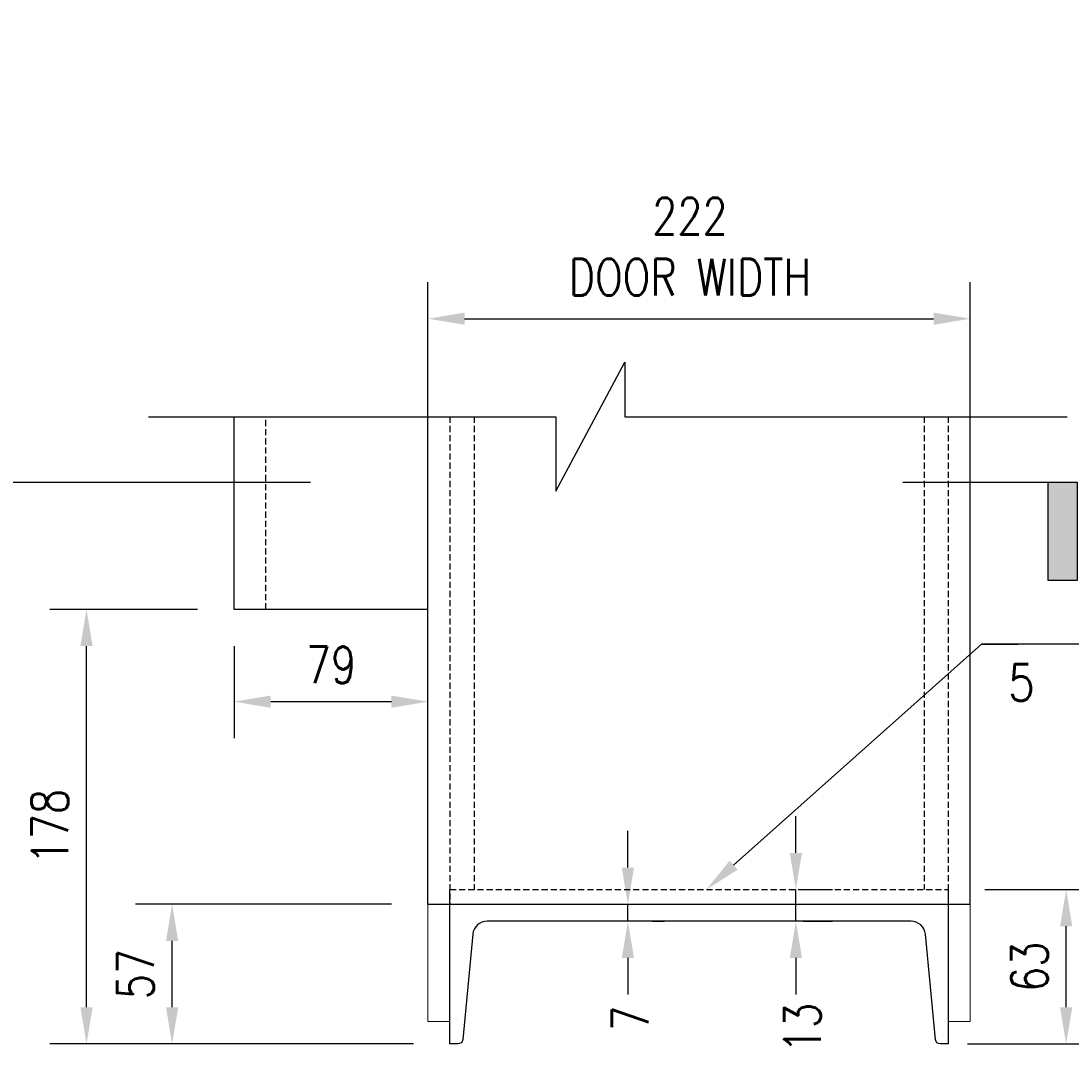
# Model space of a CAD drawing. Header units: millimetres. Extents: x -77 to 4361, y -1560 to 908.
# Tile 4 of 9: x 1661 to 2091, y -47 to 378. Entities that reach past the tile are written whole.
import ezdxf
from ezdxf import colors
from ezdxf.entities.mleader import LeaderData, LeaderLine
from ezdxf.math import Vec2, Vec3

# ---------------------------------------------------------------- set-up
doc = ezdxf.new("R2010")
doc.units = ezdxf.units.MM
doc.linetypes.add('HIDDEN', pattern=[0.375, 0.25, -0.125])
for name, color, linetype in [('G-ANNO-TTLS', 1, 'Continuous'), ('S-ANNO-DIMS', 2, 'Continuous'), ('S-ANNO-TEXT', 2, 'Continuous'), ('S-DETL-CONC', 4, 'Continuous'), ('S-SDEL-DIMS', 3, 'Continuous'), ('S-SDEL-LW25', 3, 'Continuous'), ('S-SECT-CONC', 4, 'Continuous'), ('S-SECT-HIDE', 2, 'HIDDEN')]:
    doc.layers.add(name, color=color, linetype=linetype)
doc.layers.add('S-SDEL-LW18', color=190, linetype='Continuous', lineweight=18)
doc.layers.add('S-SDEL-PATT', color=170, linetype='Continuous', lineweight=18)
doc.styles.add('ROMANS', font='ROMANS.shx', dxfattribs={"width": 0.8})
doc.styles.add('Text', font='romans.shx', dxfattribs={"width": 0.8, "height": 3})
doc.dimstyles.new('NFL_1', dxfattribs={"dimscale": 0, "dimtxt": 3, "dimasz": 3, "dimexe": 3, "dimexo": 3, "dimgap": 1.5, "dimtad": 1, "dimdec": 0, "dimzin": 3, "dimdsep": 46, "dimtxsty": 'Text', "dimcen": 3, "dimdle": 3, "dimclrd": 1, "dimclre": 1, "dimclrt": 2, "dimadec": 0, "dimazin": 0, "dimtfac": 0.75, "dimtdec": 0, "dimtmove": 2, "dimatfit": 3, "dimfxl": 0.125, "dimtfillclr": 1, "dimfrac": 2, "dimtolj": 1, "dimtzin": 0, "dimarcsym": 1})

# ---------------------------------------------------------------- blocks, each defined once
blk = doc.blocks.new('*D61')
at = {"layer": 'Defpoints', "color": 0, "transparency": 16777216}
for p in [(2040.78, 22.56), (2089.03, 22.56), (2040.78, -40.59)]:
    blk.add_point(p, dxfattribs=at)
at = {"layer": 'S-SDEL-DIMS', "color": 1, "lineweight": -2, "transparency": 16777216}
for p, q in [((2055.78, 22.56), (2104.03, 22.56)), ((2089.03, -25.59), (2089.03, 7.56)), ((2055.78, -40.59), (2104.03, -40.59))]:
    blk.add_line(p, q, dxfattribs=at)
at = {"layer": 'S-SDEL-DIMS', "color": 1, "transparency": 16777216}
for points in [[(2086.53, 7.56), (2091.53, 7.56), (2089.03, 22.56)], [(2086.53, -25.59), (2091.53, -25.59), (2089.03, -40.59)]]:
    blk.add_solid(points, dxfattribs=at)
at = {"layer": 'S-SDEL-DIMS', "color": 2, "transparency": 16777216, "insert": (2074.03, -9.01), "char_height": 15, "attachment_point": 5, "rotation": 90, "style": 'Text'}
blk.add_mtext('\\A1;63', dxfattribs=at)
blk = doc.blocks.new('*D67')
at = {"layer": 'Defpoints', "color": 0, "transparency": 16777216}
for p in [(1687.99, 137.21), (1748.4, 137.21), (1836.78, -40.59)]:
    blk.add_point(p, dxfattribs=at)
at = {"layer": 'S-SDEL-DIMS', "color": 1, "lineweight": -2, "transparency": 16777216}
for p, q in [((1733.4, 137.21), (1672.99, 137.21)), ((1687.99, -25.59), (1687.99, 122.21)), ((1821.78, -40.59), (1672.99, -40.59))]:
    blk.add_line(p, q, dxfattribs=at)
at = {"layer": 'S-SDEL-DIMS', "color": 1, "transparency": 16777216}
for points in [[(1685.49, 122.21), (1690.49, 122.21), (1687.99, 137.21)], [(1685.49, -25.59), (1690.49, -25.59), (1687.99, -40.59)]]:
    blk.add_solid(points, dxfattribs=at)
at = {"layer": 'S-SDEL-DIMS', "color": 2, "transparency": 16777216, "insert": (1672.99, 48.31), "char_height": 15, "attachment_point": 5, "rotation": 90, "style": 'Text'}
blk.add_mtext('\\A1;178', dxfattribs=at)
blk = doc.blocks.new('*D68')
at = {"layer": 'Defpoints', "color": 0, "transparency": 16777216}
for p in [(1723.03, 16.56), (1827.78, 16.56), (1836.78, -40.59)]:
    blk.add_point(p, dxfattribs=at)
at = {"layer": 'S-SDEL-DIMS', "color": 1, "lineweight": -2, "transparency": 16777216}
for p, q in [((1812.78, 16.56), (1708.03, 16.56)), ((1723.03, -25.59), (1723.03, 1.56)), ((1821.78, -40.59), (1708.03, -40.59))]:
    blk.add_line(p, q, dxfattribs=at)
at = {"layer": 'S-SDEL-DIMS', "color": 1, "transparency": 16777216}
for points in [[(1720.53, 1.56), (1725.53, 1.56), (1723.03, 16.56)], [(1720.53, -25.59), (1725.53, -25.59), (1723.03, -40.59)]]:
    blk.add_solid(points, dxfattribs=at)
at = {"layer": 'S-SDEL-DIMS', "color": 2, "transparency": 16777216, "insert": (1708.03, -12.01), "char_height": 15, "attachment_point": 5, "rotation": 90, "style": 'Text'}
blk.add_mtext('\\A1;57', dxfattribs=at)
blk = doc.blocks.new('*D69')
at = {"layer": 'Defpoints', "color": 0, "transparency": 16777216}
for p in [(1748.4, 137.21), (1827.78, 99.44), (1827.78, 99.04)]:
    blk.add_point(p, dxfattribs=at)
at = {"layer": 'S-SDEL-DIMS', "color": 1, "lineweight": -2, "transparency": 16777216}
for p, q in [((1748.4, 122.21), (1748.4, 84.44)), ((1827.78, 114.04), (1827.78, 114.44)), ((1763.4, 99.44), (1812.78, 99.44))]:
    blk.add_line(p, q, dxfattribs=at)
at = {"layer": 'S-SDEL-DIMS', "color": 1, "transparency": 16777216}
for points in [[(1763.4, 101.94), (1763.4, 96.94), (1748.4, 99.44)], [(1812.78, 101.94), (1812.78, 96.94), (1827.78, 99.44)]]:
    blk.add_solid(points, dxfattribs=at)
at = {"layer": 'S-SDEL-DIMS', "color": 2, "transparency": 16777216, "insert": (1788.09, 114.44), "char_height": 15, "attachment_point": 5, "style": 'Text'}
blk.add_mtext('\\A1;79', dxfattribs=at)
blk = doc.blocks.new('*D70')
at = {"layer": 'Defpoints', "color": 0, "transparency": 16777216}
for p in [(2049.78, 256.12), (2049.78, 146.92), (1827.78, 99.44)]:
    blk.add_point(p, dxfattribs=at)
at = {"layer": 'S-SDEL-DIMS', "color": 1, "lineweight": -2, "transparency": 16777216}
for p, q in [((1827.78, 114.44), (1827.78, 271.12)), ((2049.78, 161.92), (2049.78, 271.12)), ((1842.78, 256.12), (2034.78, 256.12))]:
    blk.add_line(p, q, dxfattribs=at)
at = {"layer": 'S-SDEL-DIMS', "color": 1, "transparency": 16777216}
for points in [[(1842.78, 258.62), (1842.78, 253.62), (1827.78, 256.12)], [(2034.78, 258.62), (2034.78, 253.62), (2049.78, 256.12)]]:
    blk.add_solid(points, dxfattribs=at)
at = {"layer": 'S-SDEL-DIMS', "color": 2, "transparency": 16777216, "insert": (1935, 285.62), "char_height": 15, "attachment_point": 5, "style": 'Text'}
blk.add_mtext('\\A1;222\\PDOOR WIDTH', dxfattribs=at)
blk = doc.blocks.new('*D71')
at = {"layer": 'Defpoints', "color": 0, "transparency": 16777216}
for p in [(1904.67, 16.56), (1909.61, 16.56), (1904.67, 9.56)]:
    blk.add_point(p, dxfattribs=at)
at = {"layer": 'S-SDEL-DIMS', "color": 1, "lineweight": -2, "transparency": 16777216}
for p, q in [((1909.61, 31.56), (1909.61, 46.56)), ((1909.61, 9.56), (1909.61, 16.56)), ((1919.67, 16.56), (1924.61, 16.56)), ((1919.67, 9.56), (1924.61, 9.56)), ((1909.61, -5.44), (1909.61, -20.44))]:
    blk.add_line(p, q, dxfattribs=at)
at = {"layer": 'S-SDEL-DIMS', "color": 1, "transparency": 16777216}
for points in [[(1907.11, 31.56), (1912.11, 31.56), (1909.61, 16.56)], [(1907.11, -5.44), (1912.11, -5.44), (1909.61, 9.56)]]:
    blk.add_solid(points, dxfattribs=at)
at = {"layer": 'S-SDEL-DIMS', "color": 2, "transparency": 16777216, "insert": (1910.56, -30.1), "char_height": 15, "attachment_point": 5, "rotation": 90, "style": 'Text'}
blk.add_mtext('\\A1;7', dxfattribs=at)
blk = doc.blocks.new('*D72')
at = {"layer": 'Defpoints', "color": 0, "transparency": 16777216}
for p in [(1966.3, 22.56), (1978.38, 22.56), (1966.3, 9.56)]:
    blk.add_point(p, dxfattribs=at)
at = {"layer": 'S-SDEL-DIMS', "color": 1, "lineweight": -2, "transparency": 16777216}
for p, q in [((1978.38, 37.56), (1978.38, 52.56)), ((1978.38, 9.56), (1978.38, 22.56)), ((1981.3, 22.56), (1993.38, 22.56)), ((1981.3, 9.56), (1993.38, 9.56)), ((1978.38, -5.44), (1978.38, -20.44))]:
    blk.add_line(p, q, dxfattribs=at)
at = {"layer": 'S-SDEL-DIMS', "color": 1, "transparency": 16777216}
for points in [[(1975.88, 37.56), (1980.88, 37.56), (1978.38, 22.56)], [(1975.88, -5.44), (1980.88, -5.44), (1978.38, 9.56)]]:
    blk.add_solid(points, dxfattribs=at)
at = {"layer": 'S-SDEL-DIMS', "color": 2, "transparency": 16777216, "insert": (1981.06, -34.08), "char_height": 15, "attachment_point": 5, "rotation": 90, "style": 'Text'}
blk.add_mtext('\\A1;13', dxfattribs=at)
blk = doc.blocks.new('FLAG')
blk.add_hatch(color=0).paths.add_polyline_path([(-11.906, 8.027), (-14.287, 8.027), (-14.287, 0), (-11.906, 0)])
at = {"color": 0}
blk.add_lwpolyline([(0, 0), (-14.287, 0), (-14.287, 8.027), (-11.906, 8.027), (-11.906, 0)], dxfattribs=at)

msp = doc.modelspace()

# ---------------------------------------------------------------- linework, layer by layer
at = {"layer": 'G-ANNO-TTLS'}
msp.add_line((1650.61, 189.2), (1779.69, 189.2), dxfattribs=at)
at = {"layer": 'S-ANNO-DIMS'}
msp.add_line((2155.49, 122.94), (2054.34, 122.94), dxfattribs=at)
at = {"layer": 'S-DETL-CONC'}
for p, q in [((1748.4, 137.21), (1748.4, 216)), ((2049.78, 16.56), (2049.78, 216)), ((1827.78, 137.21), (1748.4, 137.21)), ((1827.78, 16.56), (1827.78, 137.21)), ((1827.78, 16.56), (2049.78, 16.56))]:
    msp.add_line(p, q, dxfattribs=at)
at = {"layer": 'S-SDEL-DIMS'}
msp.add_line((2048.68, -40.59), (2269.69, -40.59), dxfattribs=at)
at = {"layer": 'S-SDEL-LW18'}
for points in [[(1827.78, 16.56), (1827.78, -31.44), (1836.78, -31.44)], [(2049.78, 16.56), (2049.78, -31.44), (2040.78, -31.44)]]:
    msp.add_lwpolyline(points, dxfattribs=at)
at = {"layer": 'S-SDEL-LW25'}
msp.add_lwpolyline([(1836.78, 16.56), (1836.78, 22.56)], dxfattribs=at)
msp.add_lwpolyline([(2040.78, 16.56), (2040.78, -40.59), (2037.53, -40.59, -0.375397), (2035.54, -38.85), (2031.48, 4.37, 0.375397), (2025.53, 9.56), (1852.02, 9.56, 0.375397), (1846.08, 4.37), (1842.01, -38.85, -0.375397), (1840.03, -40.59), (1836.78, -40.59), (1836.78, 16.56)], format="xyb", dxfattribs=at)
at = {"layer": 'S-SECT-CONC'}
msp.add_lwpolyline([(1713.43, 216), (1880.1, 216), (1880.1, 185.6), (1908.32, 238.28), (1908.32, 216), (2089.43, 216)], dxfattribs=at)
at = {"layer": 'S-SECT-HIDE', "ltscale": 10}
for p, q in [((1761.4, 137.21), (1761.4, 216)), ((1827.78, 137.21), (1827.78, 216)), ((1836.78, 216), (1836.78, 16.56)), ((1846.68, 216), (1846.68, 22.56)), ((2030.87, 216), (2030.87, 22.56)), ((2040.78, 216), (2040.78, 16.56))]:
    msp.add_line(p, q, dxfattribs=at)
msp.add_lwpolyline([(1836.78, 22.56), (2040.78, 22.56), (2040.78, 16.56)], dxfattribs=at)

# ---------------------------------------------------------------- block references
at = {"layer": 'G-ANNO-TTLS', "xscale": 5, "yscale": 5, "zscale": 5, "rotation": 180}
msp.add_blockref('FLAG', (2022.13, 189.2), dxfattribs=at)

# ---------------------------------------------------------------- texts
at = {"layer": 'S-ANNO-TEXT', "style": 'ROMANS', "width": 0.85}
msp.add_text('5', height=15, dxfattribs=at).set_placement((2065.27, 99.76))

# ---------------------------------------------------------------- dimensions: what is measured, and where the dimension line sits
at = {"layer": 'S-SDEL-DIMS'}
dim = msp.add_linear_dim(base=(2049.78, 256.12), p1=(1827.78, 99.44), p2=(2049.78, 146.92), text='<>\\PDOOR WIDTH', dimstyle='NFL_1', dxfattribs=at)
dim.commit()
dim.dimension.update_dxf_attribs({"geometry": '*D70', "text_midpoint": (1935, 285.62), "dimtype": 160})
for base, p1, p2, picture, middle in [((1687.99, 137.21), (1836.78, -40.59), (1748.4, 137.21), '*D67', (1672.99, 48.31)), ((2089.03, 22.56), (2040.78, -40.59), (2040.78, 22.56), '*D61', (2074.03, -9.01)), ((1723.03, 16.56), (1836.78, -40.59), (1827.78, 16.56), '*D68', (1708.03, -12.01))]:
    dim = msp.add_linear_dim(base=base, p1=p1, p2=p2, angle=90, dimstyle='NFL_1', dxfattribs=at)
    dim.commit()
    dim.dimension.update_dxf_attribs({"geometry": picture, "text_midpoint": middle})
dim = msp.add_linear_dim(base=(1827.78, 99.44), p1=(1748.4, 137.21), p2=(1827.78, 99.04), dimstyle='NFL_1', dxfattribs=at)
dim.commit()
dim.dimension.update_dxf_attribs({"geometry": '*D69', "text_midpoint": (1788.09, 114.44)})
for base, p1, p2, picture, middle in [((1978.38, 22.56), (1966.3, 9.56), (1966.3, 22.56), '*D72', (1981.06, -34.08)), ((1909.61, 16.56), (1904.67, 9.56), (1904.67, 16.56), '*D71', (1910.56, -30.1))]:
    dim = msp.add_linear_dim(base=base, p1=p1, p2=p2, angle=90, dimstyle='NFL_1', dxfattribs=at)
    dim.commit()
    dim.dimension.update_dxf_attribs({"geometry": picture, "text_midpoint": middle, "dimtype": 160})

# ---------------------------------------------------------------- leaders
at = {"layer": 'S-ANNO-TEXT', "ltscale": 10}
ml = msp.add_multileader_mtext('Standard', dxfattribs=at)
ml.set_content('INTERIOR COMPONENTS NOT SHOWN FOR CLARITY', color=3, style='Text')
ml.set_leader_properties(color=2)
ml.build(insert=Vec2(0, 0))
ml.multileader.update_dxf_attribs({"text_right_attachment_type": 3, "dogleg_length": 3, "arrow_head_size": 15, "scale": 5})
ctx = ml.context
ctx.base_point, ctx.scale, ctx.char_height, ctx.arrow_head_size, ctx.landing_gap_size, ctx.plane_origin = Vec3(931.33, 370.16), 5, 15, 15, 7.5, Vec3(886.59, 143.94)
ctx.right_attachment = 3
notes = []
notes.append((ctx, [(0, (1, 1, 0), (916.33, 370.16), (1, 0), 15, [(0, [(886.59, 143.94)], 0, [])])]))
ctx.mtext.insert, ctx.mtext.width, ctx.mtext.flow_direction = Vec3(938.83, 377.66), 208.1976, 5
at = {"layer": 'S-SDEL-PATT', "ltscale": 10}
ml = msp.add_multileader_mtext('Standard', dxfattribs=at)
ml.set_content('', color=3, style='Text')
ml.set_leader_properties(color=2)
ml.build(insert=Vec2(0, 0))
ml.multileader.update_dxf_attribs({"text_right_attachment_type": 3, "dogleg_length": 3, "arrow_head_size": 15, "scale": 5})
ctx = ml.context
ctx.base_point, ctx.scale, ctx.char_height, ctx.arrow_head_size, ctx.landing_gap_size, ctx.plane_origin = Vec3(2069.34, 122.94), 5, 15, 15, 7.5, Vec3(2185.08, 77.17)
ctx.right_attachment = 3
notes.append((ctx, [(0, (1, 1, 0), (2054.34, 122.94), (1, 0), 15, [(1, [(1941.71, 22.56)], 0, [])])]))
ctx.mtext.insert, ctx.mtext.flow_direction = Vec3(2076.84, 130.44), 5
for ctx, leaders in notes:
    for number, flags, end, landing, length, lines in leaders:
        leader = LeaderData()
        leader.index, (leader.has_last_leader_line, leader.has_dogleg_vector, leader.attachment_direction) = number, flags
        leader.last_leader_point, leader.dogleg_vector, leader.dogleg_length = Vec3(end), Vec3(landing), length
        for number, points, colour, breaks in lines:
            line = LeaderLine()
            line.index, line.vertices, line.color, line.breaks = number, Vec3.list(points), colors.encode_raw_color(colour), breaks
            leader.lines.append(line)
        ctx.leaders.append(leader)

doc.saveas('drawing.dxf')
